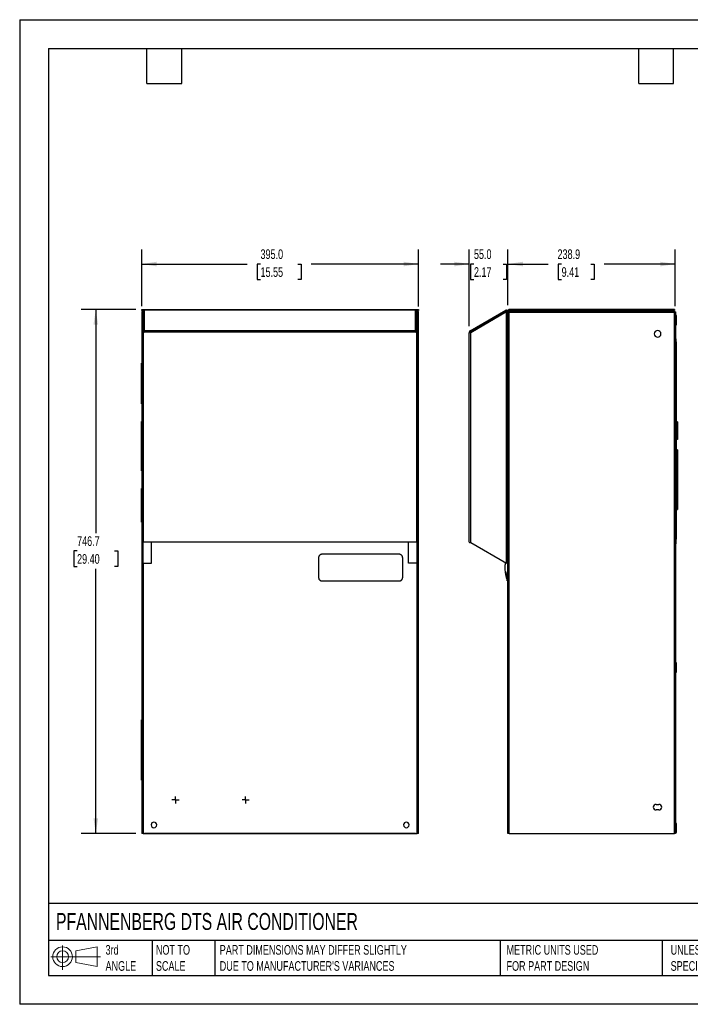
# Model space of a CAD drawing. Header units: millimetres. Extents: x 0 to 1956, y 0 to 1511.
# Tile 1 of 2: x 0 to 1030, y 0 to 1511. Entities that reach past the tile are written whole.
import ezdxf

# ---------------------------------------------------------------- set-up
doc = ezdxf.new("R2010")
doc.units = ezdxf.units.MM
doc.header["$LTSCALE"] = 7
doc.linetypes.add('CENTERX2', pattern=[20.32, 12.7, -2.54, 2.54, -2.54])
doc.layers.add('CENTER', color=40, linetype='CENTERX2')
doc.layers.add('DIMENSIONS', color=140, linetype='Continuous', lineweight=25)
doc.layers.add('TEXT', color=140, linetype='Continuous', lineweight=25)
doc.styles.add('SLDTEXTSTYLE0', font='TXT', dxfattribs={"width": 0.7})
doc.dimstyles.new('SLDDIMSTYLE5', dxfattribs={"dimtxt": 15.106055, "dimasz": 23.114, "dimexe": 0, "dimexo": 0.0625, "dimgap": 3.776514, "dimtad": 0, "dimtih": 1, "dimtoh": 1, "dimdec": 1, "dimlfac": 0.928571, "dimrnd": 1e-09, "dimzin": 12, "dimdsep": 46, "dimtxsty": 'SLDTEXTSTYLE0', "dimsah": 1, "dimcen": 0.09, "dimadec": 0, "dimazin": 3, "dimtfac": 1, "dimtdec": 1, "dimtofl": 0, "dimtmove": 0, "dimatfit": 3, "dimfxl": 0, "dimfrac": 2, "dimtolj": 1, "dimtzin": 12, "dimarcsym": 0})
doc.dimstyles.new('SLDDIMSTYLE6', dxfattribs={"dimtxt": 15.106055, "dimasz": 23.114, "dimexe": 0, "dimexo": 0.0625, "dimgap": 3.776514, "dimtad": 0, "dimtih": 1, "dimtoh": 1, "dimdec": 1, "dimlfac": 0.928571, "dimrnd": 1e-09, "dimzin": 4, "dimdsep": 46, "dimtxsty": 'SLDTEXTSTYLE0', "dimsah": 1, "dimcen": 0.09, "dimadec": 0, "dimazin": 1, "dimtfac": 1, "dimtdec": 1, "dimtofl": 0, "dimtmove": 0, "dimatfit": 3, "dimfxl": 0, "dimfrac": 2, "dimtolj": 1, "dimtzin": 12, "dimarcsym": 0})
doc.dimstyles.new('SLDDIMSTYLE7', dxfattribs={"dimtxt": 15.106055, "dimasz": 23.114, "dimexe": 0, "dimexo": 0.0625, "dimgap": 3.776514, "dimtad": 0, "dimtih": 1, "dimtoh": 1, "dimdec": 1, "dimlfac": 0.928571, "dimrnd": 1e-09, "dimzin": 4, "dimdsep": 46, "dimtxsty": 'SLDTEXTSTYLE0', "dimsah": 1, "dimcen": 0.09, "dimadec": 0, "dimazin": 1, "dimtfac": 1, "dimtdec": 1, "dimtmove": 0, "dimatfit": 0, "dimfxl": 0, "dimfrac": 2, "dimtolj": 1, "dimtzin": 12, "dimarcsym": 0})

# ---------------------------------------------------------------- blocks, each defined once
blk = doc.blocks.new('Block11')
at = {"color": 7, "linetype": 'Continuous', "lineweight": 18}
for p, q in [((18.1, 37.2), (18.1, 0)), ((38.4, 29.2), (71.2, 35.2)), ((71.2, 35.2), (71.2, 5.1)), ((0, 20.2), (76.1, 20.2)), ((38.4, 11.2), (38.4, 29.2)), ((38.4, 11.2), (71.2, 5.1))]:
    blk.add_line(p, q, dxfattribs=at)
for radius in [15.1, 9]:
    blk.add_circle((18.1, 20.2), radius, dxfattribs=at)
blk = doc.blocks.new('Block12')
at = {"color": 7, "linetype": 'Continuous'}
blk.add_blockref('Block11', (0, 0), dxfattribs=at)
blk = doc.blocks.new('_D_19')
at = {"layer": 'DIMENSIONS'}
for p, q in [((178.6, 1066.3), (94.7, 1066.3)), ((117, 1066.3), (117, 723.3)), ((88.2, 695.9), (83.2, 695.9)), ((83.2, 695.9), (83.2, 671.9)), ((145.7, 695.9), (150.8, 695.9)), ((150.8, 695.9), (150.8, 671.9)), ((83.2, 671.9), (88.2, 671.9)), ((117, 262.2), (117, 668.5)), ((150.8, 671.9), (145.7, 671.9)), ((178.6, 262.2), (94.7, 262.2))]:
    blk.add_line(p, q, dxfattribs=at)
for points in [[(117, 1066.3), (113.4, 1043.2), (120.5, 1043.2)], [(117, 262.2), (120.5, 285.3), (113.4, 285.3)]]:
    blk.add_solid(points, dxfattribs=at)
at = {"layer": 'DIMENSIONS', "char_height": 14.82, "attachment_point": 1, "style": 'SLDTEXTSTYLE0'}
for s, insert in [('746.7', (88.2, 718.4)), ('29.40', (88.2, 691))]:
    blk.add_mtext(s, dxfattribs=dict(at, insert=insert))
blk = doc.blocks.new('_D_20')
at = {"layer": 'DIMENSIONS'}
for p, q in [((187.5, 1071.6), (187.5, 1158.5)), ((612.9, 1070.9), (612.9, 1158.5)), ((187.5, 1136.3), (349.5, 1136.3)), ((370, 1136.3), (364.9, 1136.3)), ((364.9, 1136.3), (364.9, 1112.3)), ((427.5, 1136.3), (432.5, 1136.3)), ((432.5, 1136.3), (432.5, 1112.3)), ((612.9, 1136.3), (447.9, 1136.3)), ((364.9, 1112.3), (370, 1112.3)), ((432.5, 1112.3), (427.5, 1112.3))]:
    blk.add_line(p, q, dxfattribs=at)
for points in [[(187.5, 1136.3), (210.6, 1132.7), (210.6, 1139.8)], [(612.9, 1136.3), (589.8, 1139.8), (589.8, 1132.7)]]:
    blk.add_solid(points, dxfattribs=at)
at = {"layer": 'DIMENSIONS', "char_height": 14.82, "attachment_point": 1, "style": 'SLDTEXTSTYLE0'}
for s, insert in [('395.0', (370, 1158.8)), ('15.55', (370, 1131.4))]:
    blk.add_mtext(s, dxfattribs=dict(at, insert=insert))
blk = doc.blocks.new('SW_CENTERMARKSYMBOL_10')
at = {"layer": 'CENTER', "color": 0}
for p, q in [((-2.7, 0), (-5.4, 0)), ((0, 0), (-2.7, 0)), ((0, 2.7), (0, 5.4)), ((0, 0), (0, 2.7)), ((0, 0), (0, -2.7)), ((0, 0), (2.7, 0)), ((2.7, 0), (5.4, 0)), ((0, -2.7), (0, -5.4))]:
    blk.add_line(p, q, dxfattribs=at)
blk = doc.blocks.new('SW_CENTERMARKSYMBOL_11')
at = {"layer": 'CENTER', "color": 0}
for p, q in [((-2.7, 0), (-5.4, 0)), ((0, 0), (-2.7, 0)), ((0, 2.7), (0, 5.4)), ((0, 0), (0, 2.7)), ((0, 0), (0, -2.7)), ((0, 0), (2.7, 0)), ((2.7, 0), (5.4, 0)), ((0, -2.7), (0, -5.4))]:
    blk.add_line(p, q, dxfattribs=at)
blk = doc.blocks.new('_D_21')
at = {"layer": 'DIMENSIONS'}
for p, q in [((750.1, 1073), (750.1, 1158.5)), ((1007.3, 1071.8), (1007.3, 1158.5)), ((750.1, 1136.3), (812.1, 1136.3)), ((832.6, 1136.3), (827.5, 1136.3)), ((827.5, 1136.3), (827.5, 1112.3)), ((877.4, 1136.3), (882.5, 1136.3)), ((882.5, 1136.3), (882.5, 1112.3)), ((1007.3, 1136.3), (897.9, 1136.3)), ((827.5, 1112.3), (832.6, 1112.3)), ((882.5, 1112.3), (877.4, 1112.3))]:
    blk.add_line(p, q, dxfattribs=at)
for points in [[(750.1, 1136.3), (773.2, 1132.7), (773.2, 1139.8)], [(1007.3, 1136.3), (984.2, 1139.8), (984.2, 1132.7)]]:
    blk.add_solid(points, dxfattribs=at)
at = {"layer": 'DIMENSIONS', "char_height": 14.82, "attachment_point": 1, "style": 'SLDTEXTSTYLE0'}
for s, insert in [('238.9', (826.3, 1158.8)), ('9.41', (832.6, 1131.4))]:
    blk.add_mtext(s, dxfattribs=dict(at, insert=insert))
blk = doc.blocks.new('_D_22')
at = {"layer": 'DIMENSIONS'}
for p, q in [((690.8, 1040.7), (690.8, 1158.5)), ((750.1, 1073), (750.1, 1158.5)), ((690.8, 1136.3), (646.3, 1136.3)), ((697.9, 1136.3), (692.8, 1136.3)), ((692.8, 1136.3), (692.8, 1112.3)), ((742.8, 1136.3), (747.8, 1136.3)), ((747.8, 1136.3), (747.8, 1112.3)), ((750.1, 1136.3), (794.5, 1136.3)), ((692.8, 1112.3), (697.9, 1112.3)), ((747.8, 1112.3), (742.8, 1112.3))]:
    blk.add_line(p, q, dxfattribs=at)
for points in [[(690.8, 1136.3), (667.7, 1139.8), (667.7, 1132.7)], [(750.1, 1136.3), (773.2, 1132.7), (773.2, 1139.8)]]:
    blk.add_solid(points, dxfattribs=at)
at = {"layer": 'DIMENSIONS', "char_height": 14.82, "attachment_point": 1, "style": 'SLDTEXTSTYLE0'}
for s, insert in [('55.0', (697.9, 1158.8)), ('2.17', (697.9, 1131.4))]:
    blk.add_mtext(s, dxfattribs=dict(at, insert=insert))

msp = doc.modelspace()

# ---------------------------------------------------------------- linework, layer by layer
at = {"color": 7, "linetype": 'Continuous'}
for p, q in [((0.02, 1511.32), (0.02, 0.02)), ((0.02, 1511.32), (1955.82, 1511.32)), ((1955.82, 0.02), (0.02, 0.02))]:
    msp.add_line(p, q, dxfattribs=at)
for p, q in [((187.47, 1062.73), (188.7, 1062.73)), ((187.47, 1062.73), (187.47, 1030.91)), ((187.5, 1064.97), (187.5, 1066.28)), ((187.5, 1066.28), (189.63, 1066.28)), ((187.5, 1064.97), (189.63, 1064.97)), ((188.7, 1062.73), (188.7, 1030.91)), ((189.25, 1062.05), (188.7, 1062.05)), ((189.25, 1063.36), (189.25, 1032.5)), ((189.63, 1066.28), (610.76, 1066.28)), ((189.63, 1066.28), (189.63, 1064.43)), ((191.33, 1065.4), (191.33, 1033.88)), ((191.33, 1065.4), (191.94, 1065.4)), ((607.63, 1065.49), (191.94, 1065.49)), ((191.94, 1065.4), (191.94, 1065.49)), ((191.94, 1065.4), (191.94, 1065.21)), ((607.63, 1065.21), (191.94, 1065.21)), ((607.63, 1065.49), (607.63, 1065.4)), ((607.63, 1065.4), (607.63, 1065.21)), ((607.63, 1065.4), (608.24, 1065.4)), ((608.24, 1033.88), (608.24, 1065.4)), ((610.14, 1064.15), (610.76, 1064.15)), ((610.32, 1032.5), (610.32, 1063.36)), ((610.76, 1064.15), (610.76, 1066.28)), ((610.76, 1066.28), (612.88, 1066.28)), ((610.76, 1064.97), (612.88, 1064.97)), ((610.76, 1062.05), (610.76, 1064.15)), ((610.87, 1062.05), (610.76, 1062.05)), ((610.76, 1049.53), (610.76, 1062.05)), ((610.87, 1062.73), (610.87, 1030.91)), ((612.1, 1062.73), (610.87, 1062.73)), ((612.1, 1062.73), (612.1, 1030.91)), ((612.88, 1062.05), (612.1, 1062.05)), ((612.88, 1066.28), (612.88, 1064.97)), ((612.88, 262.16), (612.88, 1062.05)), ((692.3, 1033.88), (746.91, 1065.4)), ((747.99, 1062.73), (692.88, 1030.91)), ((694.08, 1032.5), (747.52, 1063.36)), ((747.52, 1064.34), (746.91, 1065.4)), ((747.52, 1062.46), (747.52, 1063.36)), ((747.99, 1049.53), (747.99, 1062.73)), ((748.45, 1063.41), (749.69, 1063.41)), ((748.45, 1063.41), (748.45, 1050.12)), ((749.69, 1063.41), (749.69, 1050.12)), ((751.37, 1064.15), (750.07, 1064.15)), ((750.07, 1062.05), (750.07, 1064.15)), ((750.07, 262.16), (750.07, 1062.05)), ((752.2, 1062.05), (750.07, 1062.05)), ((751.37, 1062.05), (751.37, 1064.15)), ((752.2, 1066.28), (752.2, 1064.97)), ((1005.97, 1066.28), (752.2, 1066.28)), ((1005.97, 1064.97), (752.2, 1064.97)), ((752.2, 262.16), (752.2, 1062.05)), ((1005.97, 1062.05), (752.2, 1062.05)), ((753.02, 1064.17), (1005.97, 1064.17)), ((1005.97, 1066.28), (1005.97, 1064.97)), ((1005.97, 1064.17), (1005.97, 1062.05)), ((1005.97, 1062.87), (1007.33, 1062.87)), ((1005.97, 262.16), (1005.97, 1062.05)), ((1007.33, 1062.87), (1007.33, 262.15)), ((189.25, 1049.53), (188.7, 1049.53)), ((610.87, 1049.53), (610.32, 1049.53)), ((747.99, 676.91), (747.99, 1049.53)), ((747.99, 1049.53), (750.07, 1049.53)), ((749.69, 1050.12), (748.45, 1050.12)), ((1008.95, 1057.17), (1007.33, 1057.17)), ((1008.95, 1053.67), (1007.33, 1053.67)), ((1007.33, 1043.17), (1008.95, 1043.17)), ((1008.95, 1053.67), (1008.95, 1057.17)), ((1008.95, 1043.17), (1008.95, 1053.67)), ((187.47, 1030.91), (187.47, 708.73)), ((188.7, 1030.91), (187.47, 1030.91)), ((190.48, 1032.5), (189.25, 1032.5)), ((189.25, 1032.5), (189.25, 1030.53)), ((189.55, 1030.42), (189.55, 709.22)), ((189.55, 1030.42), (190.48, 1030.42)), ((190.48, 1033.88), (190.48, 1033.61)), ((190.48, 1033.88), (191.33, 1033.88)), ((609.09, 1033.61), (190.48, 1033.61)), ((190.48, 1033.61), (190.48, 1031.81)), ((609.09, 1031.81), (190.48, 1031.81)), ((190.48, 1031.81), (190.48, 1030.42)), ((609.09, 1033.88), (608.24, 1033.88)), ((609.09, 1033.88), (609.09, 1033.61)), ((609.09, 1033.61), (609.09, 1031.81)), ((609.09, 1032.5), (610.32, 1032.5)), ((609.09, 1031.81), (609.09, 1030.42)), ((610.02, 1030.42), (609.09, 1030.42)), ((610.02, 709.22), (610.02, 1030.42)), ((610.32, 1032.5), (610.32, 1030.53)), ((610.87, 1030.91), (612.1, 1030.91)), ((612.1, 708.73), (612.1, 1030.91)), ((692.03, 1031.81), (690.8, 1031.81)), ((690.8, 1031.81), (690.8, 1030.42)), ((690.8, 709.22), (690.8, 1030.42)), ((692.3, 1033.88), (691.84, 1033.61)), ((691.84, 1033.61), (692.45, 1032.54)), ((692.03, 1031.81), (692.03, 1030.78)), ((692.92, 1032.81), (692.3, 1033.88)), ((692.92, 1032.81), (692.45, 1032.54)), ((692.88, 708.73), (692.88, 1030.91)), ((694.08, 1032.5), (695.15, 1032.22)), ((1007.33, 1021.58), (1008.56, 1021.58)), ((1008.95, 1016.31), (1007.33, 1016.31)), ((1008.95, 1012.81), (1007.33, 1012.81)), ((1008.56, 1016.31), (1008.56, 1021.58)), ((1008.95, 1016.63), (1008.56, 1016.63)), ((1008.95, 1016.31), (1008.95, 1016.63)), ((1008.95, 1012.81), (1008.95, 1016.31)), ((1008.95, 1002.31), (1008.95, 1012.81)), ((1007.33, 1002.31), (1008.95, 1002.31)), ((1008.56, 1002.31), (1008.56, 769.79)), ((187.47, 984.21), (186.96, 984.21)), ((186.96, 982.06), (186.96, 984.21)), ((186.96, 923.91), (186.96, 982.06)), ((187.47, 982.06), (186.96, 982.06)), ((186.96, 921.75), (186.96, 923.91)), ((187.47, 923.91), (186.96, 923.91)), ((187.47, 921.75), (186.96, 921.75)), ((186.95, 892.24), (186.95, 894.4)), ((186.95, 894.4), (187.47, 894.4)), ((186.95, 821.17), (186.95, 892.24)), ((186.95, 892.24), (187.47, 892.24)), ((1010.78, 893.97), (1008.56, 893.97)), ((1010.78, 893.97), (1010.78, 888.58)), ((1010.78, 888.58), (1008.56, 888.58)), ((1010.78, 888.58), (1010.78, 872.43)), ((1010.78, 872.43), (1008.56, 872.43)), ((1010.78, 867.04), (1008.56, 867.04)), ((1010.78, 872.43), (1010.78, 867.04)), ((1010.78, 850.89), (1008.56, 850.89)), ((1010.78, 850.89), (1010.78, 840.12)), ((1010.78, 840.12), (1008.56, 840.12)), ((1008.56, 834.47), (1010.45, 834.47)), ((1010.77, 834.74), (1010.45, 834.74)), ((1010.45, 834.74), (1010.45, 759.35)), ((1010.77, 834.74), (1010.77, 759.35)), ((1010.77, 834.47), (1010.78, 834.47)), ((1010.78, 840.12), (1010.78, 834.47)), ((1010.78, 834.47), (1010.78, 759.62)), ((186.95, 819.01), (186.95, 821.17)), ((186.95, 821.17), (187.47, 821.17)), ((186.95, 819.01), (187.47, 819.01)), ((186.96, 791.66), (187.47, 791.66)), ((186.96, 789.51), (186.96, 791.66)), ((186.96, 742.12), (186.96, 789.51)), ((187.47, 789.51), (186.96, 789.51)), ((1008.95, 769.79), (1007.33, 769.79)), ((1008.95, 766.29), (1007.33, 766.29)), ((1007.33, 755.79), (1008.95, 755.79)), ((1008.56, 755.79), (1008.56, 713.85)), ((1008.95, 766.29), (1008.95, 769.79)), ((1008.95, 755.79), (1008.95, 766.29)), ((1008.95, 759.62), (1010.45, 759.62)), ((1010.77, 759.35), (1010.45, 759.35)), ((1010.77, 759.62), (1010.78, 759.62)), ((186.96, 739.97), (186.96, 742.12)), ((186.96, 742.12), (187.47, 742.12)), ((187.47, 739.97), (186.96, 739.97)), ((1007.33, 713.85), (1008.56, 713.85)), ((1008.56, 707.01), (1008.56, 713.85)), ((188.7, 708.73), (187.47, 708.73)), ((187.47, 708.73), (187.47, 676.91)), ((188.7, 708.73), (188.7, 676.91)), ((610.02, 709.22), (189.55, 709.22)), ((189.55, 676.91), (189.55, 709.22)), ((202.38, 676.91), (202.38, 709.22)), ((597.19, 676.91), (597.19, 709.22)), ((610.02, 709.22), (610.02, 676.91)), ((610.87, 708.73), (612.1, 708.73)), ((610.87, 708.73), (610.87, 676.91)), ((612.1, 708.73), (612.1, 676.91)), ((692.88, 708.73), (747.99, 676.91)), ((1007.33, 707.01), (1008.56, 707.01)), ((187.47, 676.91), (188.7, 676.91)), ((187.5, 676.91), (187.5, 262.16)), ((188.7, 676.91), (189.55, 676.91)), ((189.55, 676.91), (202.38, 676.91)), ((189.63, 676.91), (189.63, 262.16)), ((610.02, 676.91), (597.19, 676.91)), ((610.02, 676.91), (610.87, 676.91)), ((610.76, 262.16), (610.76, 676.91)), ((612.1, 676.91), (610.87, 676.91)), ((750.07, 676.91), (747.99, 676.91)), ((750.07, 655.24), (748.99, 655.24)), ((750.07, 649.85), (748.99, 649.85)), ((1008.95, 524.1), (1007.33, 524.1)), ((1008.95, 520.6), (1007.33, 520.6)), ((1008.95, 520.6), (1008.95, 524.1)), ((1008.95, 510.1), (1008.95, 520.6)), ((1007.33, 510.1), (1008.95, 510.1)), ((1007.33, 509.94), (1008.95, 509.94)), ((1008.95, 509.94), (1008.95, 510.1)), ((187.5, 436.84), (186.96, 436.84)), ((186.96, 431.45), (186.96, 436.84)), ((187.5, 431.45), (186.96, 431.45)), ((186.96, 349.6), (186.96, 431.45)), ((187.5, 349.6), (186.96, 349.6)), ((186.96, 344.22), (186.96, 349.6)), ((187.5, 344.22), (186.96, 344.22)), ((977.77, 306.92), (982.04, 306.92)), ((982.04, 298.38), (977.77, 298.38)), ((1008.95, 277.59), (1007.33, 277.59)), ((1008.95, 270.59), (1008.95, 277.59)), ((189.63, 262.16), (187.5, 262.16)), ((189.63, 262.16), (610.76, 262.16)), ((190.43, 262.16), (190.43, 262.15)), ((191.41, 262.15), (190.43, 262.15)), ((191.41, 262.16), (191.41, 262.15)), ((191.41, 262.15), (192.49, 262.15)), ((192.49, 262.15), (192.49, 262.16)), ((608.18, 262.15), (192.49, 262.15)), ((608.18, 262.16), (608.18, 262.15)), ((608.18, 262.15), (609.26, 262.15)), ((609.26, 262.16), (609.26, 262.15)), ((609.26, 262.15), (610.24, 262.15)), ((610.24, 262.16), (610.24, 262.15)), ((612.88, 262.16), (610.76, 262.16)), ((752.2, 262.16), (750.07, 262.16)), ((752.2, 262.16), (1005.97, 262.16)), ((755.2, 262.16), (755.2, 262.15)), ((755.2, 262.15), (1005.27, 262.15)), ((1005.27, 262.16), (1005.27, 262.15)), ((1007.33, 262.15), (1005.27, 262.15)), ((1008.95, 270.59), (1007.33, 270.59)), ((1007.33, 263.59), (1008.95, 263.59)), ((1008.95, 263.59), (1008.95, 270.59))]:
    msp.add_line(p, q)
for centre, radius, start, end in [((747.61, 1063.41), 2.08, 0, 109.13666), ((747.61, 1063.41), 0.848, 0, 100.83804), ((752.2, 1064.15), 2.13, 90, 180), ((752.2, 1064.15), 0.821, 90, 180), ((692.88, 1031.81), 2.08, 120, 180), ((692.88, 1031.81), 0.848, 120, 180), ((980.12, 1029.08), 5.13, 0, 180), ((980.12, 1029.08), 5.13, 180, 0), ((977.77, 302.65), 4.27, 90, 180), ((977.77, 302.65), 4.27, 180, 270), ((982.04, 302.65), 4.27, 270, 90), ((206.35, 275.3), 4.31, 0, 180), ((206.35, 275.3), 4.31, 180, 0), ((594.04, 275.3), 4.31, 0, 180), ((594.04, 275.3), 4.31, 180, 0)]:
    msp.add_arc(centre, radius, start, end)
for points, knots in [([(189.63, 1064.17), (189.35, 1064.14), (188.79, 1064.08), (188.1, 1063.58), (187.7, 1063.09), (187.64, 1062.77), (187.63, 1062.73)], [0, 0, 0, 0, 0.3159389, 0.6318778, 0.9478167, 1, 1, 1, 1]), ([(189.25, 1062.76), (189.18, 1062.72), (189.01, 1062.63), (188.85, 1062.37), (188.82, 1062.15), (188.81, 1062.05)], [0, 0, 0, 0, 0.2752936, 0.6376468, 1, 1, 1, 1]), ([(191.33, 1065.4), (191.06, 1065.38), (190.78, 1065.32), (190.28, 1065.09), (190.05, 1064.94), (189.67, 1064.57), (189.51, 1064.35), (189.3, 1063.87), (189.25, 1063.61), (189.25, 1063.36)], [0, 0, 0, 0, 0.25, 0.25, 0.5, 0.5, 0.75, 0.75, 1, 1, 1, 1]), ([(610.32, 1063.36), (610.32, 1063.61), (610.27, 1063.87), (610.06, 1064.35), (609.91, 1064.57), (609.52, 1064.94), (609.29, 1065.09), (608.79, 1065.32), (608.52, 1065.38), (608.24, 1065.4)], [0, 0, 0, 0, 0.25, 0.25, 0.5, 0.5, 0.75, 0.75, 1, 1, 1, 1]), ([(612.88, 1062.05), (612.88, 1062.32), (612.83, 1062.6), (612.62, 1063.12), (612.46, 1063.35), (612.06, 1063.75), (611.83, 1063.9), (611.31, 1064.12), (611.03, 1064.17), (610.76, 1064.17)], [0, 0, 0, 0, 0.25, 0.25, 0.5, 0.5, 0.75, 0.75, 1, 1, 1, 1]), ([(611.19, 1062.73), (611.15, 1062.75), (611.03, 1062.85), (610.87, 1062.86), (610.76, 1062.87)], [0, 0, 0, 0, 0.3056494, 1, 1, 1, 1]), ([(747.52, 1063.36), (747.42, 1063.61), (747.32, 1063.87), (747.14, 1064.35), (747.06, 1064.57), (746.94, 1064.94), (746.9, 1065.09), (746.86, 1065.32), (746.87, 1065.38), (746.91, 1065.4)], [0, 0, 0, 0, 0.25, 0.25, 0.5, 0.5, 0.75, 0.75, 1, 1, 1, 1]), ([(747.52, 1064.34), (747.45, 1064.3), (747.43, 1064.18), (747.44, 1063.82), (747.48, 1063.59), (747.52, 1063.36)], [0, 0, 0, 0, 0.5, 0.5, 1, 1, 1, 1]), ([(752.2, 1062.05), (752.26, 1062.32), (752.33, 1062.6), (752.47, 1063.12), (752.54, 1063.35), (752.67, 1063.75), (752.74, 1063.9), (752.88, 1064.12), (752.95, 1064.17), (753.02, 1064.17)], [0, 0, 0, 0, 0.25, 0.25, 0.5, 0.5, 0.75, 0.75, 1, 1, 1, 1]), ([(189.55, 1030.42), (189.28, 1030.46), (189.01, 1030.5), (188.5, 1030.58), (188.27, 1030.62), (187.89, 1030.7), (187.74, 1030.74), (187.53, 1030.83), (187.47, 1030.87), (187.47, 1030.91)], [0, 0, 0, 0, 0.25, 0.25, 0.5, 0.5, 0.75, 0.75, 1, 1, 1, 1]), ([(188.7, 1030.91), (188.7, 1030.83), (188.8, 1030.74), (189.11, 1030.58), (189.33, 1030.5), (189.55, 1030.42)], [0, 0, 0, 0, 0.5, 0.5, 1, 1, 1, 1]), ([(191.33, 1033.88), (191.06, 1033.91), (190.78, 1033.9), (190.28, 1033.79), (190.05, 1033.69), (189.67, 1033.43), (189.51, 1033.27), (189.3, 1032.9), (189.25, 1032.7), (189.25, 1032.5)], [0, 0, 0, 0, 0.25, 0.25, 0.5, 0.5, 0.75, 0.75, 1, 1, 1, 1]), ([(610.32, 1032.5), (610.32, 1032.7), (610.27, 1032.9), (610.06, 1033.27), (609.91, 1033.43), (609.52, 1033.69), (609.29, 1033.79), (608.79, 1033.9), (608.52, 1033.91), (608.24, 1033.88)], [0, 0, 0, 0, 0.25, 0.25, 0.5, 0.5, 0.75, 0.75, 1, 1, 1, 1]), ([(612.1, 1030.91), (612.1, 1030.87), (612.05, 1030.83), (611.84, 1030.74), (611.68, 1030.7), (611.3, 1030.62), (611.07, 1030.58), (610.56, 1030.5), (610.29, 1030.46), (610.02, 1030.42)], [0, 0, 0, 0, 0.25, 0.25, 0.5, 0.5, 0.75, 0.75, 1, 1, 1, 1]), ([(610.02, 1030.42), (610.24, 1030.5), (610.46, 1030.58), (610.78, 1030.74), (610.87, 1030.83), (610.87, 1030.91)], [0, 0, 0, 0, 0.5, 0.5, 1, 1, 1, 1]), ([(692.88, 1030.91), (692.61, 1030.87), (692.33, 1030.83), (691.83, 1030.74), (691.6, 1030.7), (691.22, 1030.62), (691.06, 1030.58), (690.85, 1030.5), (690.8, 1030.46), (690.8, 1030.42)], [0, 0, 0, 0, 0.25, 0.25, 0.5, 0.5, 0.75, 0.75, 1, 1, 1, 1]), ([(694.08, 1032.5), (693.88, 1032.7), (693.68, 1032.9), (693.31, 1033.27), (693.13, 1033.43), (692.82, 1033.69), (692.68, 1033.79), (692.45, 1033.9), (692.37, 1033.91), (692.3, 1033.88)], [0, 0, 0, 0, 0.25, 0.25, 0.5, 0.5, 0.75, 0.75, 1, 1, 1, 1]), ([(694.08, 1032.5), (693.84, 1032.62), (693.61, 1032.74), (693.21, 1032.87), (693.04, 1032.88), (692.92, 1032.81)], [0, 0, 0, 0, 0.5, 0.5, 1, 1, 1, 1]), ([(187.47, 708.73), (187.47, 708.77), (187.53, 708.81), (187.74, 708.9), (187.89, 708.94), (188.27, 709.02), (188.5, 709.06), (189.01, 709.14), (189.28, 709.18), (189.55, 709.22)], [0, 0, 0, 0, 0.25, 0.25, 0.5, 0.5, 0.75, 0.75, 1, 1, 1, 1]), ([(189.55, 709.22), (189.33, 709.14), (189.11, 709.06), (188.8, 708.9), (188.7, 708.81), (188.7, 708.73)], [0, 0, 0, 0, 0.5, 0.5, 1, 1, 1, 1]), ([(610.02, 709.22), (610.29, 709.18), (610.56, 709.14), (611.07, 709.06), (611.3, 709.02), (611.68, 708.94), (611.84, 708.9), (612.05, 708.81), (612.1, 708.77), (612.1, 708.73)], [0, 0, 0, 0, 0.25, 0.25, 0.5, 0.5, 0.75, 0.75, 1, 1, 1, 1]), ([(610.87, 708.73), (610.87, 708.81), (610.78, 708.9), (610.46, 709.06), (610.24, 709.14), (610.02, 709.22)], [0, 0, 0, 0, 0.5, 0.5, 1, 1, 1, 1]), ([(690.8, 709.22), (690.8, 709.18), (690.85, 709.14), (691.06, 709.06), (691.22, 709.02), (691.6, 708.94), (691.83, 708.9), (692.33, 708.81), (692.61, 708.77), (692.88, 708.73)], [0, 0, 0, 0, 0.25, 0.25, 0.5, 0.5, 0.75, 0.75, 1, 1, 1, 1]), ([(464.59, 690.77), (464.51, 690.77), (464.36, 690.77), (464.12, 690.76), (463.89, 690.73), (463.66, 690.7), (463.43, 690.65), (463.2, 690.59), (462.98, 690.53), (462.75, 690.45), (462.38, 690.31), (461.89, 690.07), (461.3, 689.67), (460.69, 689.13), (460.08, 688.4), (459.69, 687.65), (459.47, 687.05), (459.35, 686.65), (459.27, 686.23), (459.22, 685.81), (459.21, 685.53), (459.21, 685.39)], [0, 0, 0, 0, 0.0278007, 0.0554739, 0.0830717, 0.1106483, 0.1382589, 0.165959, 0.1938045, 0.2218507, 0.2501525, 0.3341053, 0.4170398, 0.5001256, 0.6250024, 0.7498922, 0.8001387, 0.849934, 0.8996159, 0.949526, 1, 1, 1, 1]), ([(459.21, 685.39), (459.21, 685.37), (459.21, 684.99), (459.21, 684.35), (459.21, 683.1), (459.21, 681.7), (459.21, 680.52), (459.21, 679.93), (459.21, 679.82), (459.21, 679.49), (459.21, 678.82), (459.21, 677.57), (459.21, 675.95), (459.21, 674.07), (459.21, 672.19), (459.21, 670.31), (459.21, 668.43), (459.21, 666.55), (459.21, 664.68), (459.21, 662.8), (459.21, 661.36), (459.21, 660.51), (459.21, 660.26), (459.21, 660.15), (459.21, 659.74), (459.21, 658.74), (459.21, 657.16), (459.21, 655.89), (459.21, 655.25), (459.21, 655.24)], [-0.028000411, -0.028000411, -0.028000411, -0.028000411, -0.027956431, -0.026930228, -0.026211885, -0.02446734, -0.023030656, -0.022928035, -0.022825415, -0.022722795, -0.022004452, -0.020978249, -0.019233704, -0.017489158, -0.015744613, -0.014000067, -0.012255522, -0.010510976, -0.008766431, -0.007021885, -0.00527734, -0.004764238, -0.004661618, -0.004558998, -0.004456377, -0.003532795, -0.001788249, -0.000043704, 0.000000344, 0.000000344, 0.000000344, 0.000000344]), ([(583.05, 690.77), (582.97, 690.77), (582.77, 690.78), (582.45, 690.78), (582.1, 690.78), (581.76, 690.78), (581.41, 690.78), (581.06, 690.78), (580.71, 690.78), (580.36, 690.78), (580.01, 690.78), (579.66, 690.78), (578.73, 690.78), (575.94, 690.77), (571.29, 690.78), (565.35, 690.78), (560.47, 690.77), (557.44, 690.77), (556.28, 690.77), (555.93, 690.77), (555.58, 690.77), (555.23, 690.77), (554.88, 690.77), (554.53, 690.77), (554.19, 690.77), (553.84, 690.77), (553.49, 690.77), (553.14, 690.77), (551.16, 690.77), (547.32, 690.77), (541.62, 690.77), (535.69, 690.77), (529.76, 690.77), (523.82, 690.77), (517.89, 690.77), (511.96, 690.77), (506.02, 690.77), (500.21, 690.77), (496.25, 690.77), (494.16, 690.77), (493.81, 690.77), (493.46, 690.77), (493.11, 690.77), (492.76, 690.77), (492.41, 690.77), (492.06, 690.77), (491.72, 690.77), (491.37, 690.77), (491.02, 690.77), (489.97, 690.77), (487.06, 690.77), (482.29, 690.78), (476.36, 690.78), (471.47, 690.77), (468.45, 690.78), (467.29, 690.78), (466.94, 690.78), (466.59, 690.78), (466.24, 690.78), (465.89, 690.78), (465.54, 690.78), (465.19, 690.77), (464.88, 690.77), (464.68, 690.77), (464.59, 690.77)], [-0.11, -0.11, -0.11, -0.11, -0.10976685, -0.10944279, -0.10911872, -0.10879466, -0.1084706, -0.10814653, -0.10782247, -0.1074984, -0.10717434, -0.10685027, -0.10652621, -0.10458183, -0.09907273, -0.09356364, -0.08805455, -0.08546204, -0.08513798, -0.08481391, -0.08448985, -0.08416578, -0.08384172, -0.08351765, -0.08319359, -0.08286953, -0.08254546, -0.0822214, -0.08189733, -0.07703637, -0.07152728, -0.06601819, -0.0605091, -0.05500001, -0.04949092, -0.04398183, -0.03847273, -0.03296364, -0.02777862, -0.02745455, -0.02713049, -0.02680642, -0.02648236, -0.0261583, -0.02583423, -0.02551017, -0.0251861, -0.02486204, -0.02453798, -0.02421391, -0.02194546, -0.01643637, -0.01092728, -0.00541819, -0.00282568, -0.00250161, -0.00217755, -0.00185348, -0.00152942, -0.00120535, -0.00088129, -0.00055723, -0.00023316, -0.00000001, -0.00000001, -0.00000001, -0.00000001]), ([(588.44, 685.39), (588.44, 685.47), (588.44, 685.63), (588.42, 685.86), (588.39, 686.09), (588.36, 686.33), (588.31, 686.55), (588.26, 686.78), (588.19, 687.01), (588.12, 687.23), (587.93, 687.7), (587.56, 688.4), (586.89, 689.22), (586.07, 689.9), (585.31, 690.3), (584.71, 690.52), (584.31, 690.63), (583.89, 690.71), (583.47, 690.76), (583.19, 690.77), (583.05, 690.77)], [0, 0, 0, 0, 0.0280305, 0.0558858, 0.0836158, 0.1112708, 0.1389018, 0.1665594, 0.1942946, 0.222158, 0.2502004, 0.3750754, 0.5000222, 0.6247575, 0.7498486, 0.800687, 0.8507899, 0.9004927, 0.9501253, 1, 1, 1, 1]), ([(588.44, 655.24), (588.44, 655.25), (588.44, 655.89), (588.44, 657.16), (588.44, 658.75), (588.44, 659.74), (588.44, 660.15), (588.44, 660.26), (588.44, 660.51), (588.44, 661.36), (588.44, 662.8), (588.44, 664.68), (588.44, 666.55), (588.44, 668.43), (588.44, 670.31), (588.44, 672.19), (588.44, 674.07), (588.44, 675.95), (588.44, 677.57), (588.44, 678.82), (588.44, 679.49), (588.44, 679.82), (588.44, 679.93), (588.44, 680.52), (588.44, 681.7), (588.44, 683.1), (588.44, 684.35), (588.44, 684.99), (588.44, 685.37), (588.44, 685.39)], [-0.028000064, -0.028000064, -0.028000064, -0.028000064, -0.027956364, -0.026211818, -0.024467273, -0.02354369, -0.02344107, -0.023338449, -0.023235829, -0.022722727, -0.020978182, -0.019233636, -0.017489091, -0.015744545, -0.014, -0.012255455, -0.010510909, -0.008766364, -0.007021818, -0.005995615, -0.005277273, -0.005174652, -0.005072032, -0.004969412, -0.003532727, -0.001788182, -0.00106984, -0.000043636, -0.000000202, -0.000000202, -0.000000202, -0.000000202]), ([(746.02, 678.05), (745.98, 677.8), (745.81, 676.79), (745.61, 674.89), (745.4, 671.77), (745.43, 668.18), (745.75, 664.54), (746.12, 662.01), (746.44, 660.11), (746.68, 658.89), (746.85, 658.06), (746.97, 657.52), (747.06, 657.07), (747.14, 656.72), (747.23, 656.35), (747.28, 656.14), (747.33, 655.95), (747.37, 655.79), (747.4, 655.67), (747.43, 655.55), (747.47, 655.39), (747.56, 655.06), (747.72, 654.54), (747.91, 653.91), (748.13, 653.22), (748.35, 652.44), (748.55, 651.67), (748.73, 651.03), (748.89, 650.55), (749, 650.2), (748.99, 649.96), (748.98, 649.85)], [0, 0, 0, 0, 0.0104171, 0.0419827, 0.0762549, 0.1378508, 0.1902286, 0.2381497, 0.2835931, 0.3360764, 0.3587973, 0.3827562, 0.4079869, 0.4291166, 0.4348142, 0.4393874, 0.443059, 0.4446871, 0.4462655, 0.4478746, 0.4495901, 0.453567, 0.4646684, 0.4873576, 0.5196764, 0.5617946, 0.6252928, 0.702985, 0.7950447, 0.9016292, 1, 1, 1, 1]), ([(459.21, 655.24), (459.21, 655.16), (459.21, 655), (459.23, 654.77), (459.25, 654.53), (459.29, 654.3), (459.33, 654.07), (459.39, 653.84), (459.45, 653.62), (459.53, 653.39), (459.71, 652.92), (460.09, 652.23), (460.76, 651.41), (461.58, 650.73), (462.37, 650.31), (463.06, 650.06), (463.59, 649.93), (464.1, 649.86), (464.43, 649.86), (464.59, 649.85)], [0, 0, 0, 0, 0.0279433, 0.0557461, 0.0834568, 0.1111222, 0.1387864, 0.1664903, 0.1942713, 0.2221633, 0.2502057, 0.3745608, 0.5000201, 0.6242759, 0.7497831, 0.817803, 0.8816068, 0.9420796, 1, 1, 1, 1]), ([(583.05, 649.85), (583.13, 649.85), (583.29, 649.85), (583.52, 649.87), (583.75, 649.89), (583.98, 649.93), (584.21, 649.97), (584.44, 650.03), (584.66, 650.1), (584.89, 650.17), (585.37, 650.36), (586.07, 650.73), (586.88, 651.4), (587.56, 652.22), (587.96, 652.98), (588.18, 653.57), (588.3, 653.98), (588.38, 654.39), (588.43, 654.81), (588.44, 655.09), (588.44, 655.24)], [0, 0, 0, 0, 0.0275908, 0.0551081, 0.0826018, 0.1101244, 0.1377314, 0.1654817, 0.1934347, 0.2216486, 0.2501832, 0.3752911, 0.5000182, 0.6247962, 0.7498426, 0.8001208, 0.849985, 0.8997302, 0.9496429, 1, 1, 1, 1]), ([(748.99, 655.24), (748.99, 655.25), (748.99, 655.89), (748.99, 657.16), (748.99, 658.75), (748.99, 659.74), (748.99, 660.15), (748.99, 660.26), (748.99, 660.51), (748.99, 661.36), (748.99, 662.48), (748.99, 663.41), (748.99, 663.71)], [-0.0280000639, -0.0280000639, -0.0280000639, -0.0280000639, -0.0279563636, -0.0262118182, -0.0244672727, -0.0235436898, -0.0234410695, -0.0233384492, -0.0232358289, -0.0227227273, -0.0209781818, -0.0201301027, -0.0201301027, -0.0201301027, -0.0201301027]), ([(748.99, 649.85), (748.99, 649.85), (748.99, 649.85), (748.99, 649.87), (749, 649.89), (749, 649.93), (748.99, 649.97), (748.99, 650.03), (748.99, 650.1), (748.99, 650.17), (748.99, 650.36), (748.99, 650.73), (748.99, 651.4), (748.99, 652.22), (748.99, 652.98), (748.99, 653.57), (748.99, 653.98), (748.99, 654.39), (748.99, 654.81), (748.99, 655.09), (748.99, 655.24)], [0, 0, 0, 0, 0.0275908, 0.0551081, 0.0826018, 0.1101244, 0.1377314, 0.1654817, 0.1934347, 0.2216486, 0.2501832, 0.3752911, 0.5000182, 0.6247962, 0.7498426, 0.8001208, 0.849985, 0.8997302, 0.9496429, 1, 1, 1, 1]), ([(464.59, 649.85), (464.9, 649.85), (465.21, 649.84), (465.83, 649.84), (466.13, 649.84), (467.06, 649.84), (467.68, 649.84), (469.53, 649.84), (470.76, 649.85), (473.23, 649.85), (474.46, 649.85), (476.93, 649.85), (478.17, 649.85), (480.63, 649.85), (481.87, 649.85), (484.34, 649.85), (485.57, 649.85), (489.27, 649.84), (491.74, 649.85), (499.14, 649.85), (504.08, 649.85), (513.95, 649.85), (518.89, 649.85), (533.69, 649.85), (543.57, 649.85), (558.37, 649.85), (563.31, 649.85), (570.71, 649.85), (573.18, 649.85), (576.88, 649.85), (578.12, 649.85), (579.97, 649.85), (580.59, 649.85), (581.51, 649.85), (581.82, 649.85), (582.44, 649.85), (582.75, 649.85), (583.05, 649.85)], [0, 0, 0, 0, 0.0078125, 0.0078125, 0.015625, 0.015625, 0.03125, 0.03125, 0.0625, 0.0625, 0.09375, 0.09375, 0.125, 0.125, 0.15625, 0.15625, 0.1875, 0.1875, 0.25, 0.25, 0.375, 0.375, 0.5, 0.5, 0.75, 0.75, 0.875, 0.875, 0.9375, 0.9375, 0.96875, 0.96875, 0.984375, 0.984375, 0.9921875, 0.9921875, 1, 1, 1, 1])]:
    msp.add_open_spline(points, degree=3, knots=knots)
at = {"layer": 'TEXT'}
for p, q in [((44.45, 1466.85), (1911.35, 1466.85)), ((44.45, 1466.85), (44.45, 44.45)), ((195.58, 1413.51), (195.58, 1466.85)), ((248.92, 1413.51), (248.92, 1466.85)), ((951.23, 1413.51), (951.23, 1466.85)), ((1004.57, 1413.51), (1004.57, 1466.85)), ((195.58, 1413.51), (248.92, 1413.51)), ((951.23, 1413.51), (1004.57, 1413.51)), ((1911.35, 154.88), (44.45, 154.88)), ((1911.35, 97.79), (44.45, 97.79)), ((203.31, 97.79), (203.31, 44.45)), ((299.86, 97.79), (299.86, 44.45)), ((738.39, 97.79), (738.39, 44.45)), ((986.98, 97.79), (986.98, 44.45)), ((44.45, 44.45), (1911.35, 44.45))]:
    msp.add_line(p, q, dxfattribs=at)

# ---------------------------------------------------------------- block references
at = {"layer": 'CENTER'}
for name, p in [('SW_CENTERMARKSYMBOL_10', (239.43, 313.84)), ('SW_CENTERMARKSYMBOL_11', (347.12, 313.84))]:
    msp.add_blockref(name, p, dxfattribs=at)
at = {"layer": 'TEXT'}
msp.add_blockref('Block12', (47.87, 52.88), dxfattribs=at)

# ---------------------------------------------------------------- texts
at = {"layer": 'TEXT', "attachment_point": 1, "style": 'SLDTEXTSTYLE0'}
for s, insert, char_height in [('PFANNENBERG DTS AIR CONDITIONER', (55.76, 140.16), 25.9292), ('3rd^JANGLE', (131.95, 90.98), 14.817), ('NOT TO^JSCALE', (209.35, 90.98), 14.8167), ("PART DIMENSIONS MAY DIFFER SLIGHTLY ^JDUE TO MANUFACTURER'S VARIANCES", (307.39, 90.98), 14.8167), ('METRIC UNITS USED ^JFOR PART DESIGN', (747.98, 90.98), 14.8167), ('UNLESS OTHERWISE ^JSPECIFIED UNITS ARE:', (1000.08, 90.98), 14.8167)]:
    msp.add_mtext(s, dxfattribs=dict(at, insert=insert, char_height=char_height))

# ---------------------------------------------------------------- dimensions: what is measured, and where the dimension line sits
at = {"layer": 'DIMENSIONS'}
dim = msp.add_linear_dim(base=(612.88, 1136.28), p1=(187.47, 1062.73), p2=(612.88, 1062.05), dimstyle='SLDDIMSTYLE6', dxfattribs=at)
dim.commit()
dim.dimension.update_dxf_attribs({"geometry": '_D_20', "text_midpoint": (398.73, 1136.28), "dimtype": 160})
for base, p1, p2, angle, dimstyle, picture, middle in [((690.8, 1136.28), (750.07, 1064.15), (690.8, 1031.81), 0, 'SLDDIMSTYLE7', '_D_22', (720.31, 1136.28)), ((1007.33, 1136.28), (750.07, 1064.15), (1007.33, 1062.87), 0, 'SLDDIMSTYLE5', '_D_21', (855, 1136.28)), ((116.95, 262.16), (187.5, 1066.28), (187.5, 262.16), 90, 'SLDDIMSTYLE5', '_D_19', (116.95, 695.89))]:
    dim = msp.add_linear_dim(base=base, p1=p1, p2=p2, angle=angle, dimstyle=dimstyle, dxfattribs=at)
    dim.commit()
    dim.dimension.update_dxf_attribs({"geometry": picture, "text_midpoint": middle, "dimtype": 160})

doc.saveas('drawing.dxf')
